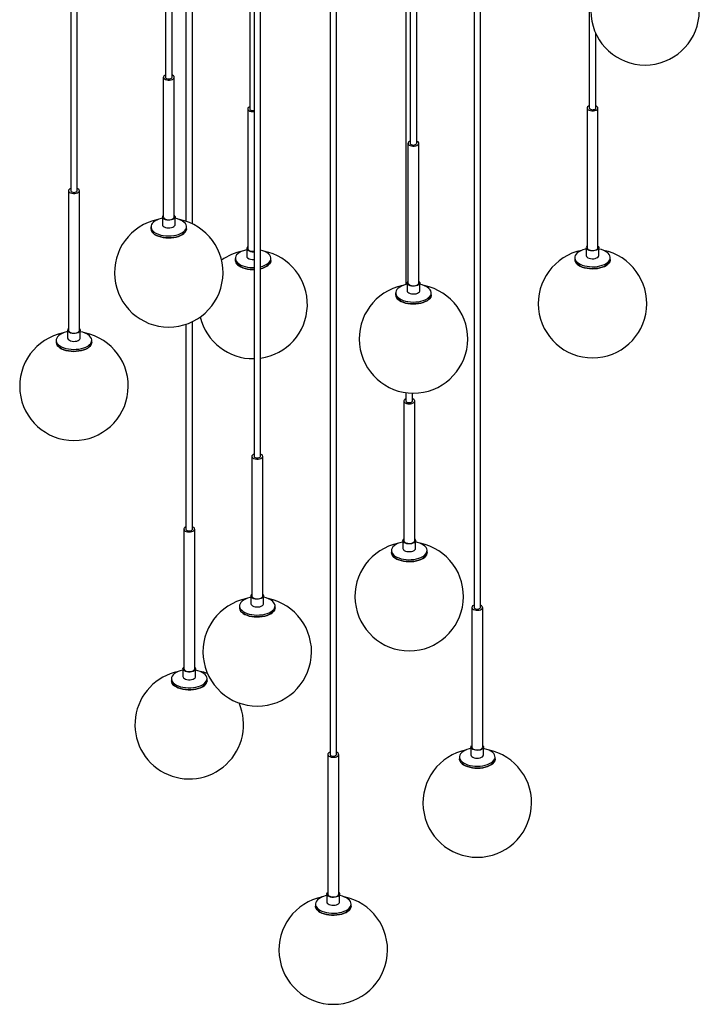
# Paper-space layout '_Trimétrica' of a CAD drawing. Header units: millimetres. Extents: x -350 to 350, y -1953 to 210.
# Tile 1 of 2: x -289 to 337, y -1953 to -1046. Entities that reach past the tile are written whole.
import ezdxf

# ---------------------------------------------------------------- set-up
doc = ezdxf.new("R2010")
doc.units = ezdxf.units.MM

psp = doc.layouts.new('_Trimétrica')

# ---------------------------------------------------------------- linework, layer by layer
at = {"color": 7, "linetype": 'Continuous', "lineweight": 25}
for p, q in [((-241.85, -129.83), (-241.85, -1203.78)), ((-235.85, -1203.78), (-235.85, -132.74)), ((235.85, -132.72), (235.85, -1127.72)), ((-154.54, -161.32), (-154.54, -1099.37)), ((-148.54, -1099.37), (-148.54, -162.82)), ((-135.66, -165.76), (-135.66, -1231.96)), ((-129.66, -1234.41), (-129.66, -167.04)), ((129.66, -167.03), (129.66, -1587.53)), ((135.66, -1587.53), (135.66, -165.77)), ((-76.84, -175.47), (-76.84, -1128.45)), ((-73, -175.9), (-73, -1448.37)), ((-67, -1448.37), (-67, -176.54)), ((-3, -179.87), (-3, -1722.91)), ((3, -1722.91), (3, -179.88)), ((67, -176.55), (67, -1290.23)), ((70.84, -176.13), (70.84, -1160.19)), ((76.84, -1160.19), (76.84, -175.49)), ((241.85, -1127.72), (241.85, -1059.15)), ((-156.54, -1099.37), (-156.54, -1227.94)), ((-146.54, -1227.94), (-146.54, -1099.37)), ((-78.84, -1128.45), (-78.84, -1257.02)), ((233.85, -1127.72), (233.85, -1256.29)), ((243.85, -1256.29), (243.85, -1127.72)), ((68.84, -1160.19), (68.84, -1288.76)), ((78.84, -1288.76), (78.84, -1160.19)), ((-243.85, -1203.78), (-243.85, -1332.35)), ((-233.85, -1332.35), (-233.85, -1203.78)), ((-157.39, -1227.94), (-157.39, -1235.08)), ((-145.69, -1235.08), (-145.69, -1227.94)), ((-167.91, -1237.07), (-167.91, -1238.88)), ((-135.18, -1238.88), (-135.18, -1237.07)), ((-79.69, -1257.02), (-79.69, -1264.17)), ((233, -1256.29), (233, -1263.43)), ((244.7, -1263.43), (244.7, -1256.29)), ((-90.21, -1266.15), (-90.21, -1267.96)), ((-57.48, -1267.96), (-57.48, -1266.15)), ((222.48, -1265.41), (222.48, -1267.22)), ((255.21, -1267.22), (255.21, -1265.41)), ((67.99, -1288.76), (67.99, -1295.9)), ((79.69, -1295.9), (79.69, -1288.76)), ((57.48, -1297.88), (57.48, -1299.7)), ((90.21, -1299.7), (90.21, -1297.88)), ((-244.7, -1332.35), (-244.7, -1339.5)), ((-233, -1339.5), (-233, -1332.35)), ((-135.66, -1326.78), (-135.66, -1515.42)), ((-129.66, -1515.42), (-129.66, -1324.33)), ((-255.21, -1341.48), (-255.21, -1343.29)), ((-222.48, -1343.29), (-222.48, -1341.48)), ((67, -1389.72), (67, -1397.43)), ((73, -1397.43), (73, -1390.18)), ((65, -1397.43), (65, -1526)), ((75, -1526), (75, -1397.43)), ((-75, -1448.37), (-75, -1576.94)), ((-65, -1576.94), (-65, -1448.37)), ((-137.66, -1515.42), (-137.66, -1643.99)), ((-127.66, -1643.99), (-127.66, -1515.42)), ((64.15, -1526), (64.15, -1533.15)), ((75.85, -1533.15), (75.85, -1526)), ((53.64, -1535.13), (53.64, -1536.94)), ((86.37, -1536.94), (86.37, -1535.13)), ((-75.85, -1576.94), (-75.85, -1584.08)), ((-64.15, -1584.08), (-64.15, -1576.94)), ((-86.37, -1586.06), (-86.37, -1587.87)), ((-53.64, -1587.87), (-53.64, -1586.06)), ((127.66, -1587.53), (127.66, -1716.1)), ((137.66, -1716.1), (137.66, -1587.53)), ((-138.51, -1643.99), (-138.51, -1651.13)), ((-126.81, -1651.13), (-126.81, -1643.99)), ((-149.03, -1653.12), (-149.03, -1654.93)), ((-116.3, -1654.93), (-116.3, -1653.12)), ((126.81, -1716.1), (126.81, -1723.24)), ((138.51, -1723.24), (138.51, -1716.1)), ((-5, -1722.91), (-5, -1851.48)), ((5, -1851.48), (5, -1722.91)), ((116.3, -1725.23), (116.3, -1727.04)), ((149.03, -1727.04), (149.03, -1725.23)), ((-5.85, -1851.48), (-5.85, -1858.62)), ((5.85, -1858.62), (5.85, -1851.48)), ((-16.37, -1860.6), (-16.37, -1862.41)), ((16.37, -1862.41), (16.37, -1860.6))]:
    psp.add_line(p, q, dxfattribs=at)
at = {"color": 7, "linetype": 'Continuous', "lineweight": 25, "flags": 128}
for points in [[(-154.54, -1097.31), (-155.29, -1097.66), (-156.05, -1098.25), (-156.47, -1098.92), (-156.52, -1099.62), (-156.21, -1100.3), (-155.55, -1100.91), (-154.59, -1101.41), (-153.4, -1101.76), (-152.08, -1101.93), (-150.72, -1101.91), (-149.42, -1101.7), (-148.28, -1101.32), (-147.38, -1100.79), (-146.79, -1100.16), (-146.55, -1099.47), (-146.68, -1098.77), (-147.17, -1098.12), (-147.17, -1098.12)], [(-154.54, -1099.37), (-154.51, -1099.61), (-154.17, -1100.12), (-153.51, -1100.53), (-152.62, -1100.81), (-151.6, -1100.91), (-150.57, -1100.83), (-149.66, -1100.57), (-148.97, -1100.16), (-148.6, -1099.66), (-148.54, -1099.37)], [(-147.17, -1098.12), (-147.99, -1097.56), (-148.54, -1097.31)], [(-76.84, -1126.39), (-77.59, -1126.75), (-78.35, -1127.33), (-78.77, -1128), (-78.82, -1128.7), (-78.51, -1129.38), (-77.84, -1129.99), (-76.89, -1130.49), (-75.7, -1130.84), (-74.38, -1131.01), (-73.02, -1130.99), (-73, -1130.99)], [(-76.84, -1128.45), (-76.81, -1128.69), (-76.47, -1129.2), (-75.81, -1129.62), (-74.92, -1129.89), (-73.89, -1129.99), (-73, -1129.93)], [(235.85, -1125.66), (235.1, -1126.01), (234.34, -1126.6), (233.92, -1127.26), (233.87, -1127.96), (234.18, -1128.65), (234.84, -1129.26), (235.8, -1129.76), (236.98, -1130.11), (238.31, -1130.28), (239.67, -1130.26), (240.97, -1130.05), (242.11, -1129.67), (243.01, -1129.14), (243.6, -1128.51), (243.84, -1127.82), (243.71, -1127.12), (243.22, -1126.47), (243.22, -1126.47)], [(235.85, -1127.72), (235.88, -1127.96), (236.22, -1128.46), (236.88, -1128.88), (237.77, -1129.16), (238.79, -1129.26), (239.82, -1129.18), (240.73, -1128.92), (241.42, -1128.51), (241.79, -1128.01), (241.85, -1127.72)], [(243.22, -1126.47), (242.4, -1125.9), (241.85, -1125.66)], [(70.84, -1158.13), (70.09, -1158.48), (69.34, -1159.07), (68.92, -1159.73), (68.87, -1160.44), (69.18, -1161.12), (69.84, -1161.73), (70.8, -1162.23), (71.98, -1162.58), (73.3, -1162.75), (74.67, -1162.73), (75.97, -1162.52), (77.11, -1162.14), (78.01, -1161.61), (78.6, -1160.98), (78.84, -1160.29), (78.71, -1159.59), (78.22, -1158.94), (78.22, -1158.94)], [(70.84, -1160.19), (70.88, -1160.43), (71.22, -1160.94), (71.88, -1161.35), (72.77, -1161.63), (73.79, -1161.73), (74.82, -1161.65), (75.73, -1161.39), (76.42, -1160.98), (76.79, -1160.48), (76.84, -1160.19)], [(78.22, -1158.94), (77.4, -1158.38), (76.84, -1158.13)], [(-241.85, -1201.72), (-242.6, -1202.08), (-243.35, -1202.66), (-243.77, -1203.33), (-243.82, -1204.03), (-243.51, -1204.71), (-242.85, -1205.32), (-241.89, -1205.82), (-240.71, -1206.17), (-239.38, -1206.34), (-238.02, -1206.32), (-236.72, -1206.11), (-235.58, -1205.73), (-234.68, -1205.2), (-234.09, -1204.57), (-233.85, -1203.88), (-233.98, -1203.18), (-234.47, -1202.53), (-234.47, -1202.53)], [(-241.85, -1203.78), (-241.81, -1204.02), (-241.47, -1204.53), (-240.81, -1204.95), (-239.92, -1205.22), (-238.9, -1205.32), (-237.87, -1205.24), (-236.96, -1204.98), (-236.27, -1204.58), (-235.9, -1204.07), (-235.85, -1203.78)], [(-234.47, -1202.53), (-235.29, -1201.97), (-235.85, -1201.72)], [(-157.39, -1229.19), (-158.39, -1229.41), (-160.53, -1230.02), (-162.47, -1230.79), (-164.16, -1231.7), (-165.58, -1232.73), (-166.68, -1233.85), (-167.44, -1235.05), (-167.84, -1236.29), (-167.88, -1237.55), (-167.56, -1238.8), (-166.88, -1240.01), (-165.86, -1241.16), (-164.51, -1242.21), (-162.88, -1243.15), (-160.99, -1243.95), (-158.9, -1244.6), (-156.63, -1245.08), (-154.26, -1245.38), (-151.82, -1245.49), (-149.38, -1245.42), (-146.99, -1245.16), (-144.7, -1244.72), (-142.56, -1244.11), (-140.62, -1243.34), (-138.92, -1242.43), (-137.51, -1241.4), (-136.41, -1240.28), (-135.65, -1239.08), (-135.25, -1237.84), (-135.2, -1236.58), (-135.53, -1235.33), (-136.21, -1234.12), (-137.23, -1232.98), (-137.23, -1232.98)], [(-146.54, -1226.38), (-146.11, -1226.82), (-145.74, -1227.55), (-145.74, -1228.31), (-146.1, -1229.04), (-146.8, -1229.7), (-147.8, -1230.26), (-149.03, -1230.66), (-150.43, -1230.9), (-151.89, -1230.95), (-153.33, -1230.81), (-154.66, -1230.49), (-155.79, -1230.01), (-156.66, -1229.4), (-156.66, -1229.4)], [(-156.54, -1227.94), (-156.52, -1228.19), (-156.21, -1228.87), (-155.55, -1229.49), (-154.59, -1229.99), (-153.4, -1230.33), (-152.08, -1230.5), (-150.72, -1230.48), (-149.42, -1230.27), (-148.28, -1229.89), (-147.38, -1229.37), (-146.79, -1228.74), (-146.55, -1228.05), (-146.54, -1227.94)], [(-167.91, -1238.88), (-167.88, -1239.36), (-167.56, -1240.61), (-166.88, -1241.82), (-165.86, -1242.97), (-164.51, -1244.02), (-162.88, -1244.96), (-160.99, -1245.76), (-158.9, -1246.41), (-156.63, -1246.89), (-154.26, -1247.19), (-151.82, -1247.3), (-149.38, -1247.23), (-146.99, -1246.97), (-144.7, -1246.53), (-142.56, -1245.92), (-140.62, -1245.15), (-138.92, -1244.24), (-137.51, -1243.21), (-136.41, -1242.09), (-135.65, -1240.89), (-135.25, -1239.65), (-135.18, -1238.88)], [(-135.18, -1238.88), (-135.25, -1239.65), (-135.65, -1240.89), (-136.41, -1242.09), (-137.51, -1243.21), (-138.92, -1244.24), (-140.62, -1245.15), (-142.56, -1245.92), (-144.7, -1246.53), (-146.99, -1246.97), (-149.38, -1247.23), (-151.82, -1247.3), (-154.26, -1247.19), (-156.63, -1246.89), (-158.9, -1246.41), (-160.99, -1245.76), (-162.88, -1244.96), (-164.51, -1244.02), (-165.86, -1242.97)], [(-156.66, -1236.54), (-155.79, -1237.15), (-154.66, -1237.63), (-153.33, -1237.95), (-151.89, -1238.09), (-150.43, -1238.04), (-149.03, -1237.8), (-147.8, -1237.4), (-146.8, -1236.84), (-146.1, -1236.18), (-145.74, -1235.45), (-145.69, -1235.08)], [(-79.69, -1258.27), (-80.69, -1258.49), (-82.83, -1259.1), (-84.77, -1259.87), (-86.46, -1260.78), (-87.88, -1261.81), (-88.98, -1262.93), (-89.74, -1264.13), (-90.14, -1265.37), (-90.18, -1266.63), (-89.86, -1267.88), (-89.18, -1269.09), (-88.16, -1270.24), (-86.81, -1271.29), (-85.18, -1272.23), (-83.29, -1273.03), (-81.2, -1273.68), (-78.93, -1274.16), (-76.56, -1274.46), (-74.12, -1274.58), (-73, -1274.57)], [(-78.84, -1257.02), (-78.82, -1257.27), (-78.51, -1257.96), (-77.84, -1258.57), (-76.89, -1259.07), (-75.7, -1259.42), (-74.38, -1259.59), (-73.02, -1259.57), (-73, -1259.56)], [(233, -1257.54), (232, -1257.76), (229.86, -1258.37), (227.92, -1259.14), (226.22, -1260.05), (224.81, -1261.07), (223.71, -1262.2), (222.95, -1263.4), (222.55, -1264.64), (222.51, -1265.9), (222.83, -1267.15), (223.51, -1268.36), (224.53, -1269.5), (225.88, -1270.56), (227.51, -1271.49), (229.4, -1272.3), (231.49, -1272.94), (233.75, -1273.43), (236.13, -1273.73), (238.57, -1273.84), (241.01, -1273.77), (243.4, -1273.51), (245.69, -1273.07), (247.83, -1272.46), (249.77, -1271.69), (251.47, -1270.78), (252.88, -1269.75), (253.98, -1268.63), (254.74, -1267.43), (255.14, -1266.19), (255.19, -1264.93), (254.86, -1263.68), (254.18, -1262.47), (253.16, -1261.32), (253.16, -1261.32)], [(243.85, -1254.73), (244.28, -1255.17), (244.65, -1255.9), (244.65, -1256.66), (244.29, -1257.39), (243.59, -1258.05), (242.59, -1258.6), (241.36, -1259.01), (239.96, -1259.25), (238.5, -1259.3), (237.06, -1259.16), (235.73, -1258.84), (234.6, -1258.36), (233.73, -1257.75), (233.73, -1257.75)], [(233.85, -1256.29), (233.87, -1256.54), (234.18, -1257.22), (234.84, -1257.83), (235.8, -1258.33), (236.98, -1258.68), (238.31, -1258.85), (239.67, -1258.83), (240.97, -1258.62), (242.11, -1258.24), (243.01, -1257.71), (243.6, -1257.08), (243.84, -1256.39), (243.85, -1256.29)], [(-90.21, -1267.96), (-90.18, -1268.44), (-89.86, -1269.69), (-89.18, -1270.9), (-88.16, -1272.05), (-86.81, -1273.1), (-85.18, -1274.04), (-83.29, -1274.84), (-81.2, -1275.49), (-78.93, -1275.97), (-76.56, -1276.27), (-74.12, -1276.39), (-73, -1276.38)], [(-67, -1273.81), (-66.99, -1273.8), (-64.86, -1273.19), (-62.92, -1272.42), (-61.22, -1271.52), (-59.81, -1270.49), (-58.71, -1269.36), (-57.95, -1268.16), (-57.55, -1266.92), (-57.5, -1265.66), (-57.83, -1264.41), (-58.51, -1263.2), (-59.53, -1262.06)], [(-67, -1275.62), (-66.99, -1275.61), (-64.86, -1275), (-62.92, -1274.23), (-61.22, -1273.33), (-59.81, -1272.3), (-58.71, -1271.17), (-57.95, -1269.97), (-57.55, -1268.73), (-57.48, -1267.96)], [(-57.48, -1267.96), (-57.55, -1268.73), (-57.95, -1269.97), (-58.71, -1271.17), (-59.81, -1272.3), (-61.22, -1273.33), (-62.92, -1274.23), (-64.86, -1275), (-66.99, -1275.61), (-67, -1275.62)], [(222.48, -1267.22), (222.51, -1267.71), (222.83, -1268.96), (223.51, -1270.17), (224.53, -1271.31), (225.88, -1272.37), (227.51, -1273.3), (229.4, -1274.11), (231.49, -1274.75), (233.75, -1275.24), (236.13, -1275.54), (238.57, -1275.65), (241.01, -1275.58), (243.4, -1275.32), (245.69, -1274.88), (247.83, -1274.27), (249.77, -1273.5), (251.47, -1272.59), (252.88, -1271.56), (253.98, -1270.44), (254.74, -1269.24), (255.14, -1268), (255.21, -1267.22)], [(255.21, -1267.22), (255.14, -1268), (254.74, -1269.24), (253.98, -1270.44), (252.88, -1271.56), (251.47, -1272.59), (249.77, -1273.5), (247.83, -1274.27), (245.69, -1274.88), (243.4, -1275.32), (241.01, -1275.58), (238.57, -1275.65), (236.13, -1275.54), (233.75, -1275.24), (231.49, -1274.75), (229.4, -1274.11), (227.51, -1273.3), (225.88, -1272.37), (224.53, -1271.31)], [(233.73, -1264.89), (234.6, -1265.5), (235.73, -1265.98), (237.06, -1266.3), (238.5, -1266.44), (239.96, -1266.39), (241.36, -1266.15), (242.59, -1265.74), (243.59, -1265.19), (244.29, -1264.53), (244.65, -1263.8), (244.7, -1263.43)], [(-73, -1276.38), (-74.12, -1276.39), (-76.56, -1276.27), (-78.93, -1275.97), (-81.2, -1275.49), (-83.29, -1274.84), (-85.18, -1274.04), (-86.81, -1273.1), (-88.16, -1272.05)], [(78.84, -1287.2), (79.27, -1287.64), (79.64, -1288.37), (79.65, -1289.13), (79.29, -1289.86), (78.59, -1290.52), (77.59, -1291.08), (76.35, -1291.48), (74.96, -1291.72), (73.5, -1291.77), (72.06, -1291.63), (70.73, -1291.31), (69.59, -1290.83), (68.73, -1290.22), (68.73, -1290.22)], [(67.99, -1290.01), (66.99, -1290.23), (64.86, -1290.84), (62.92, -1291.61), (61.22, -1292.52), (59.81, -1293.55), (58.71, -1294.67), (57.95, -1295.87), (57.55, -1297.11), (57.5, -1298.37), (57.83, -1299.62), (58.51, -1300.83), (59.53, -1301.97), (60.87, -1303.03), (62.51, -1303.97), (64.39, -1304.77), (66.49, -1305.42), (68.75, -1305.9), (71.13, -1306.2), (73.56, -1306.31), (76.01, -1306.24), (78.4, -1305.98), (80.69, -1305.54), (82.83, -1304.93), (84.77, -1304.16), (86.46, -1303.25), (87.88, -1302.22), (88.98, -1301.1), (89.74, -1299.9), (90.14, -1298.66), (90.18, -1297.4), (89.86, -1296.15), (89.18, -1294.94), (88.16, -1293.8), (88.16, -1293.8)], [(68.73, -1297.36), (69.59, -1297.97), (70.73, -1298.45), (72.06, -1298.77), (73.5, -1298.91), (74.96, -1298.86), (76.35, -1298.62), (77.59, -1298.22), (78.59, -1297.66), (79.29, -1297), (79.65, -1296.27), (79.69, -1295.9)], [(68.84, -1288.76), (68.87, -1289.01), (69.18, -1289.69), (69.84, -1290.31), (70.8, -1290.81), (71.98, -1291.15), (73.3, -1291.32), (74.67, -1291.3), (75.97, -1291.09), (77.11, -1290.71), (78.01, -1290.19), (78.6, -1289.55), (78.84, -1288.86), (78.84, -1288.76)], [(57.48, -1299.7), (57.5, -1300.18), (57.83, -1301.43), (58.51, -1302.64), (59.53, -1303.78), (60.87, -1304.84), (62.51, -1305.78), (64.39, -1306.58), (66.49, -1307.23), (68.75, -1307.71), (71.13, -1308.01), (73.56, -1308.12), (76.01, -1308.05), (78.4, -1307.79), (80.69, -1307.35), (82.83, -1306.74), (84.77, -1305.97), (86.46, -1305.06), (87.88, -1304.03), (88.98, -1302.91), (89.74, -1301.71), (90.14, -1300.47), (90.21, -1299.7)], [(90.21, -1299.7), (90.14, -1300.47), (89.74, -1301.71), (88.98, -1302.91), (87.88, -1304.03), (86.46, -1305.06), (84.77, -1305.97), (82.83, -1306.74), (80.69, -1307.35), (78.4, -1307.79), (76.01, -1308.05), (73.56, -1308.12), (71.13, -1308.01), (68.75, -1307.71), (66.49, -1307.23), (64.39, -1306.58), (62.51, -1305.78), (60.87, -1304.84), (59.53, -1303.78)], [(-233.85, -1330.79), (-233.41, -1331.23), (-233.04, -1331.97), (-233.04, -1332.72), (-233.4, -1333.45), (-234.1, -1334.12), (-235.1, -1334.67), (-236.33, -1335.08), (-237.73, -1335.31), (-239.19, -1335.36), (-240.63, -1335.22), (-241.96, -1334.91), (-243.09, -1334.43), (-243.96, -1333.82), (-243.96, -1333.82)], [(-243.85, -1332.35), (-243.82, -1332.6), (-243.51, -1333.29), (-242.85, -1333.9), (-241.89, -1334.4), (-240.71, -1334.75), (-239.38, -1334.92), (-238.02, -1334.9), (-236.72, -1334.69), (-235.58, -1334.31), (-234.68, -1333.78), (-234.09, -1333.15), (-233.85, -1332.46), (-233.85, -1332.35)], [(-244.7, -1333.6), (-245.69, -1333.82), (-247.83, -1334.43), (-249.77, -1335.2), (-251.47, -1336.11), (-252.88, -1337.14), (-253.98, -1338.26), (-254.74, -1339.46), (-255.14, -1340.7), (-255.19, -1341.96), (-254.86, -1343.21), (-254.18, -1344.42), (-253.16, -1345.57), (-251.81, -1346.62), (-250.18, -1347.56), (-248.29, -1348.36), (-246.2, -1349.01), (-243.94, -1349.49), (-241.56, -1349.79), (-239.12, -1349.91), (-236.68, -1349.83), (-234.29, -1349.57), (-232, -1349.13), (-229.86, -1348.52), (-227.92, -1347.75), (-226.22, -1346.85), (-224.81, -1345.82), (-223.71, -1344.69), (-222.95, -1343.49), (-222.55, -1342.25), (-222.51, -1340.99), (-222.83, -1339.74), (-223.51, -1338.53), (-224.53, -1337.39), (-224.53, -1337.39)], [(-243.96, -1340.96), (-243.09, -1341.57), (-241.96, -1342.05), (-240.63, -1342.36), (-239.19, -1342.5), (-237.73, -1342.45), (-236.33, -1342.22), (-235.1, -1341.81), (-234.1, -1341.26), (-233.4, -1340.59), (-233.04, -1339.86), (-233, -1339.5)], [(-255.21, -1343.29), (-255.19, -1343.77), (-254.86, -1345.02), (-254.18, -1346.23), (-253.16, -1347.38), (-251.81, -1348.43), (-250.18, -1349.37), (-248.29, -1350.17), (-246.2, -1350.82), (-243.94, -1351.3), (-241.56, -1351.6), (-239.12, -1351.72), (-236.68, -1351.64), (-234.29, -1351.38), (-232, -1350.94), (-229.86, -1350.33), (-227.92, -1349.56), (-226.22, -1348.66), (-224.81, -1347.63), (-223.71, -1346.5), (-222.95, -1345.3), (-222.55, -1344.06), (-222.48, -1343.29)], [(-222.48, -1343.29), (-222.55, -1344.06), (-222.95, -1345.3), (-223.71, -1346.5), (-224.81, -1347.63), (-226.22, -1348.66), (-227.92, -1349.56), (-229.86, -1350.33), (-232, -1350.94), (-234.29, -1351.38), (-236.68, -1351.64), (-239.12, -1351.72), (-241.56, -1351.6), (-243.94, -1351.3), (-246.2, -1350.82), (-248.29, -1350.17), (-250.18, -1349.37), (-251.81, -1348.43), (-253.16, -1347.38)], [(67, -1395.37), (66.93, -1395.4), (65.98, -1395.9), (65.33, -1396.52), (65.02, -1397.2), (65.09, -1397.9), (65.52, -1398.57), (66.28, -1399.15), (67.32, -1399.6), (68.56, -1399.89), (69.9, -1400), (71.25, -1399.92), (72.51, -1399.66), (73.59, -1399.23), (74.4, -1398.66), (74.88, -1398.01), (75, -1397.31), (74.75, -1396.62), (74.15, -1395.99), (73.24, -1395.47), (73, -1395.37)], [(67, -1397.43), (67.13, -1397.87), (67.6, -1398.35), (68.35, -1398.72), (69.31, -1398.93), (70.35, -1398.96), (71.35, -1398.81), (72.19, -1398.49), (72.76, -1398.04), (73, -1397.52), (73, -1397.43)], [(-73, -1446.31), (-73.75, -1446.66), (-74.51, -1447.25), (-74.93, -1447.91), (-74.98, -1448.61), (-74.67, -1449.3), (-74.01, -1449.91), (-73.05, -1450.41), (-71.86, -1450.76), (-70.54, -1450.93), (-69.18, -1450.91), (-67.88, -1450.7), (-66.74, -1450.32), (-65.84, -1449.79), (-65.25, -1449.16), (-65.01, -1448.47), (-65.14, -1447.77), (-65.63, -1447.12), (-65.63, -1447.12)], [(-73, -1448.37), (-72.97, -1448.61), (-72.63, -1449.12), (-71.97, -1449.53), (-71.08, -1449.81), (-70.06, -1449.91), (-69.03, -1449.83), (-68.12, -1449.57), (-67.43, -1449.16), (-67.06, -1448.66), (-67, -1448.37)], [(-65.63, -1447.12), (-66.45, -1446.56), (-67, -1446.31)], [(-135.66, -1513.36), (-135.72, -1513.38), (-136.67, -1513.88), (-137.33, -1514.5), (-137.64, -1515.18), (-137.58, -1515.88), (-137.16, -1516.55), (-136.4, -1517.13), (-135.37, -1517.58), (-134.13, -1517.88), (-132.79, -1517.99), (-131.43, -1517.91), (-130.17, -1517.65), (-129.09, -1517.22), (-128.28, -1516.66), (-127.79, -1516), (-127.67, -1515.31), (-127.91, -1514.62), (-128.51, -1513.99), (-129.41, -1513.46), (-129.66, -1513.36)], [(-135.66, -1515.42), (-135.6, -1515.74), (-135.21, -1516.24), (-134.51, -1516.64), (-133.59, -1516.89), (-132.56, -1516.96), (-131.54, -1516.85), (-130.65, -1516.57), (-130.01, -1516.14), (-129.69, -1515.63), (-129.66, -1515.42)], [(64.15, -1527.25), (63.4, -1527.41), (61.24, -1528.01), (59.28, -1528.76), (57.56, -1529.65), (56.11, -1530.67), (54.98, -1531.79), (54.18, -1532.98), (53.73, -1534.22), (53.65, -1535.47), (53.93, -1536.73), (54.58, -1537.94), (55.56, -1539.09), (56.87, -1540.16), (58.47, -1541.11), (60.33, -1541.93), (62.41, -1542.6), (64.66, -1543.09), (67.02, -1543.42), (69.45, -1543.55), (71.9, -1543.5), (74.3, -1543.26), (76.61, -1542.84), (78.76, -1542.25), (80.73, -1541.5), (82.45, -1540.6), (83.9, -1539.59), (85.03, -1538.47), (85.83, -1537.28), (86.28, -1536.04), (86.36, -1534.78), (86.07, -1533.53), (85.43, -1532.31), (84.45, -1531.16), (83.14, -1530.1), (81.53, -1529.14), (79.67, -1528.33), (77.6, -1527.66), (75.85, -1527.25)], [(70.68, -1529), (69.21, -1528.99), (67.8, -1528.8), (66.52, -1528.43), (65.46, -1527.9), (64.69, -1527.26), (64.25, -1526.54), (64.17, -1525.79), (64.46, -1525.05), (65, -1524.44)], [(65, -1526), (65.09, -1526.48), (65.52, -1527.14), (66.28, -1527.72), (67.32, -1528.18), (68.56, -1528.47), (69.9, -1528.58), (71.25, -1528.5), (72.51, -1528.23), (73.59, -1527.8), (74.4, -1527.24), (74.88, -1526.58), (75, -1526)], [(75, -1524.44), (75.59, -1525.1), (75.85, -1525.84), (75.74, -1526.6), (75.27, -1527.31), (74.48, -1527.95), (73.4, -1528.46), (72.1, -1528.82), (70.68, -1529)], [(53.64, -1536.94), (53.65, -1537.28), (53.93, -1538.54), (54.58, -1539.75), (55.56, -1540.9), (56.87, -1541.97), (58.47, -1542.92), (60.33, -1543.74), (62.41, -1544.41), (64.66, -1544.91), (67.02, -1545.23), (69.45, -1545.36), (71.9, -1545.31), (74.3, -1545.07), (76.61, -1544.65), (78.76, -1544.06), (80.73, -1543.31), (82.45, -1542.41), (83.9, -1541.4), (85.03, -1540.28), (85.83, -1539.09), (86.28, -1537.85), (86.37, -1536.94)], [(71.9, -1545.31), (69.45, -1545.36), (67.02, -1545.23), (64.66, -1544.91), (62.41, -1544.41), (60.33, -1543.74), (58.47, -1542.92), (56.87, -1541.97), (55.56, -1540.9), (54.58, -1539.75), (53.93, -1538.54), (53.65, -1537.28), (53.64, -1536.94)], [(64.15, -1533.15), (64.25, -1533.68), (64.69, -1534.4), (65.46, -1535.04), (66.52, -1535.57), (67.8, -1535.94), (69.21, -1536.13), (70.68, -1536.14)], [(70.68, -1536.14), (72.1, -1535.96), (73.4, -1535.6), (74.48, -1535.09), (75.27, -1534.45), (75.74, -1533.74), (75.85, -1533.15)], [(86.37, -1536.94), (86.28, -1537.85), (85.83, -1539.09), (85.03, -1540.28), (83.9, -1541.4), (82.45, -1542.41), (80.73, -1543.31), (78.76, -1544.06), (76.61, -1544.65), (74.3, -1545.07), (71.9, -1545.31)], [(-65, -1575.38), (-64.57, -1575.82), (-64.2, -1576.55), (-64.2, -1577.31), (-64.56, -1578.04), (-65.26, -1578.7), (-66.26, -1579.25), (-67.49, -1579.66), (-68.89, -1579.9), (-70.35, -1579.95), (-71.79, -1579.81), (-73.12, -1579.49), (-74.25, -1579.01), (-75.12, -1578.4), (-75.12, -1578.4)], [(-75, -1576.94), (-74.98, -1577.19), (-74.67, -1577.87), (-74.01, -1578.49), (-73.05, -1578.98), (-71.86, -1579.33), (-70.54, -1579.5), (-69.18, -1579.48), (-67.88, -1579.27), (-66.74, -1578.89), (-65.84, -1578.37), (-65.25, -1577.73), (-65.01, -1577.04), (-65, -1576.94)], [(-75.85, -1578.19), (-76.85, -1578.41), (-78.99, -1579.02), (-80.93, -1579.79), (-82.62, -1580.7), (-84.04, -1581.72), (-85.14, -1582.85), (-85.9, -1584.05), (-86.3, -1585.29), (-86.34, -1586.55), (-86.02, -1587.8), (-85.34, -1589.01), (-84.32, -1590.15), (-82.97, -1591.21), (-81.34, -1592.14), (-79.45, -1592.95), (-77.36, -1593.6), (-75.09, -1594.08), (-72.72, -1594.38), (-70.28, -1594.49), (-67.84, -1594.42), (-65.45, -1594.16), (-63.16, -1593.72), (-61.02, -1593.11), (-59.08, -1592.34), (-57.38, -1591.43), (-55.97, -1590.4), (-54.87, -1589.28), (-54.11, -1588.08), (-53.71, -1586.84), (-53.66, -1585.58), (-53.99, -1584.33), (-54.67, -1583.12), (-55.69, -1581.97), (-55.69, -1581.97)], [(-75.12, -1585.54), (-74.25, -1586.15), (-73.12, -1586.63), (-71.79, -1586.95), (-70.35, -1587.09), (-68.89, -1587.04), (-67.49, -1586.8), (-66.26, -1586.4), (-65.26, -1585.84), (-64.56, -1585.18), (-64.2, -1584.45), (-64.15, -1584.08)], [(129.66, -1585.47), (129.28, -1585.63), (128.41, -1586.17), (127.86, -1586.81), (127.66, -1587.5), (127.84, -1588.2), (128.37, -1588.85), (129.22, -1589.39), (130.32, -1589.8), (131.6, -1590.04), (132.96, -1590.1), (134.29, -1589.96), (135.51, -1589.64), (136.51, -1589.17), (137.23, -1588.58), (137.61, -1587.9), (137.62, -1587.2), (137.27, -1586.52), (136.57, -1585.92), (135.66, -1585.47)], [(-86.37, -1587.87), (-86.34, -1588.36), (-86.02, -1589.61), (-85.34, -1590.82), (-84.32, -1591.96), (-82.97, -1593.02), (-81.34, -1593.95), (-79.45, -1594.76), (-77.36, -1595.41), (-75.09, -1595.89), (-72.72, -1596.19), (-70.28, -1596.3), (-67.84, -1596.23), (-65.45, -1595.97), (-63.16, -1595.53), (-61.02, -1594.92), (-59.08, -1594.15), (-57.38, -1593.24), (-55.97, -1592.21), (-54.87, -1591.09), (-54.11, -1589.89), (-53.71, -1588.65), (-53.64, -1587.87)], [(-53.64, -1587.87), (-53.71, -1588.65), (-54.11, -1589.89), (-54.87, -1591.09), (-55.97, -1592.21), (-57.38, -1593.24), (-59.08, -1594.15), (-61.02, -1594.92), (-63.16, -1595.53), (-65.45, -1595.97), (-67.84, -1596.23), (-70.28, -1596.3), (-72.72, -1596.19), (-75.09, -1595.89), (-77.36, -1595.41), (-79.45, -1594.76), (-81.34, -1593.95), (-82.97, -1593.02), (-84.32, -1591.96)], [(129.66, -1587.53), (129.79, -1587.98), (130.26, -1588.45), (131.02, -1588.82), (131.98, -1589.03), (133.02, -1589.06), (134.02, -1588.91), (134.85, -1588.58), (135.42, -1588.13), (135.66, -1587.61), (135.66, -1587.53)], [(-138.51, -1645.24), (-138.81, -1645.3), (-141, -1645.86), (-143.01, -1646.58), (-144.78, -1647.45), (-146.29, -1648.44), (-147.49, -1649.54), (-148.35, -1650.72), (-148.87, -1651.95), (-149.03, -1653.21), (-148.82, -1654.46), (-148.25, -1655.69), (-147.33, -1656.86), (-146.09, -1657.94), (-144.54, -1658.92), (-142.73, -1659.76), (-140.69, -1660.46), (-138.48, -1661), (-136.13, -1661.35), (-133.71, -1661.53), (-131.26, -1661.51), (-128.85, -1661.31), (-126.52, -1660.93), (-124.33, -1660.37), (-122.32, -1659.65), (-120.54, -1658.78), (-119.04, -1657.79), (-117.84, -1656.69), (-116.97, -1655.51), (-116.45, -1654.28), (-116.3, -1653.02), (-116.51, -1651.77), (-117.08, -1650.54), (-117.99, -1649.38), (-119.24, -1648.29), (-120.79, -1647.32), (-122.6, -1646.47), (-124.63, -1645.77), (-126.81, -1645.24)], [(-130.47, -1646.79), (-131.88, -1646.98), (-133.35, -1646.99), (-134.77, -1646.8), (-136.06, -1646.44), (-137.14, -1645.93), (-137.94, -1645.3), (-138.4, -1644.58), (-138.5, -1643.83), (-138.24, -1643.08), (-137.66, -1642.43)], [(-137.66, -1643.99), (-137.58, -1644.45), (-137.16, -1645.12), (-136.4, -1645.7), (-135.37, -1646.16), (-134.13, -1646.45), (-132.79, -1646.57), (-131.43, -1646.49), (-130.17, -1646.23), (-129.09, -1645.8), (-128.28, -1645.23), (-127.79, -1644.58), (-127.66, -1643.99)], [(-127.66, -1642.43), (-127.11, -1643.04), (-126.83, -1643.78), (-126.91, -1644.53), (-127.35, -1645.25), (-128.13, -1645.9), (-129.19, -1646.42), (-130.47, -1646.79)], [(-149.03, -1654.93), (-149.03, -1655.02), (-148.82, -1656.27), (-148.25, -1657.5), (-147.33, -1658.67), (-146.09, -1659.75), (-144.54, -1660.73), (-142.73, -1661.57), (-140.69, -1662.27), (-138.48, -1662.81), (-136.13, -1663.16), (-133.71, -1663.34), (-131.26, -1663.33), (-128.85, -1663.12), (-126.52, -1662.74), (-124.33, -1662.18), (-122.32, -1661.46), (-120.54, -1660.59), (-119.04, -1659.6), (-117.84, -1658.5), (-116.97, -1657.32), (-116.45, -1656.09), (-116.3, -1654.93)], [(-126.52, -1662.74), (-128.85, -1663.12), (-131.26, -1663.33), (-133.71, -1663.34), (-136.13, -1663.16), (-138.48, -1662.81), (-140.69, -1662.27), (-142.73, -1661.57), (-144.54, -1660.73), (-146.09, -1659.75), (-147.33, -1658.67), (-148.25, -1657.5), (-148.82, -1656.27), (-149.03, -1655.02), (-149.03, -1654.93)], [(-138.51, -1651.13), (-138.4, -1651.72), (-137.94, -1652.44), (-137.14, -1653.07), (-136.06, -1653.58), (-134.77, -1653.94), (-133.35, -1654.13), (-131.88, -1654.12), (-130.47, -1653.93)], [(-130.47, -1653.93), (-129.19, -1653.56), (-128.13, -1653.04), (-127.35, -1652.39), (-126.91, -1651.67), (-126.81, -1651.13)], [(-116.3, -1654.93), (-116.45, -1656.09), (-116.97, -1657.32), (-117.84, -1658.5), (-119.04, -1659.6), (-120.54, -1660.59), (-122.32, -1661.46), (-124.33, -1662.18), (-126.52, -1662.74)], [(-3, -1720.85), (-3.6, -1721.12), (-4.4, -1721.68), (-4.88, -1722.34), (-4.99, -1723.04), (-4.74, -1723.73), (-4.13, -1724.36), (-3.22, -1724.88), (-2.07, -1725.25), (-0.77, -1725.45), (0.6, -1725.46), (1.91, -1725.29), (3.09, -1724.93), (4.03, -1724.43), (4.68, -1723.81), (4.98, -1723.13), (4.91, -1722.43), (4.48, -1721.76), (3.71, -1721.18), (3, -1720.85)], [(126.81, -1717.35), (125.26, -1717.71), (123.17, -1718.36), (121.29, -1719.16), (119.66, -1720.1), (118.33, -1721.16), (117.31, -1722.31), (116.64, -1723.52), (116.32, -1724.77), (116.37, -1726.03), (116.78, -1727.27), (117.55, -1728.46), (118.66, -1729.59), (120.07, -1730.61), (121.77, -1731.52), (123.72, -1732.29), (125.86, -1732.89), (128.16, -1733.33), (130.55, -1733.59), (132.99, -1733.65), (135.43, -1733.53), (137.8, -1733.23), (140.06, -1732.75), (142.15, -1732.09), (144.04, -1731.29), (145.66, -1730.35), (147, -1729.29), (148.02, -1728.15), (148.69, -1726.94), (149.01, -1725.69), (148.96, -1724.43), (148.54, -1723.18), (147.77, -1721.99), (146.67, -1720.86), (145.25, -1719.84), (143.55, -1718.93), (141.61, -1718.17), (139.46, -1717.56), (138.51, -1717.35)], [(135.31, -1718.79), (133.93, -1719.04), (132.47, -1719.11), (131.02, -1718.99), (129.67, -1718.69), (128.52, -1718.23), (127.62, -1717.63), (127.04, -1716.94), (126.82, -1716.19), (126.96, -1715.44), (127.46, -1714.73), (127.66, -1714.54)], [(127.66, -1716.1), (127.84, -1716.78), (128.37, -1717.42), (129.22, -1717.97), (130.32, -1718.38), (131.6, -1718.62), (132.96, -1718.67), (134.29, -1718.54), (135.51, -1718.22), (136.51, -1717.75), (137.23, -1717.15), (137.61, -1716.48), (137.66, -1716.1)], [(137.66, -1714.54), (138.04, -1714.91), (138.44, -1715.64), (138.49, -1716.39), (138.16, -1717.13), (137.49, -1717.8), (136.52, -1718.37), (135.31, -1718.79)], [(-3, -1722.91), (-2.88, -1723.33), (-2.43, -1723.81), (-1.68, -1724.19), (-0.73, -1724.41), (0.31, -1724.44), (1.31, -1724.3), (2.16, -1723.98), (2.74, -1723.54), (2.99, -1723.01), (3, -1722.91)], [(116.3, -1727.04), (116.37, -1727.84), (116.78, -1729.08), (117.55, -1730.27), (118.66, -1731.4), (120.07, -1732.42), (121.77, -1733.33), (123.72, -1734.1), (125.86, -1734.7), (128.16, -1735.14), (130.55, -1735.4), (132.99, -1735.46), (135.43, -1735.34), (137.8, -1735.04), (140.06, -1734.56), (142.15, -1733.9), (144.04, -1733.1), (145.66, -1732.16), (147, -1731.1), (148.02, -1729.96), (148.69, -1728.75), (149.01, -1727.5), (149.03, -1727.04)], [(140.06, -1734.56), (137.8, -1735.04), (135.43, -1735.34), (132.99, -1735.46), (130.55, -1735.4), (128.16, -1735.14), (125.86, -1734.7), (123.72, -1734.1), (121.77, -1733.33), (120.07, -1732.42), (118.66, -1731.4), (117.55, -1730.27), (116.78, -1729.08), (116.37, -1727.84), (116.3, -1727.04)], [(126.81, -1723.24), (126.82, -1723.33), (127.04, -1724.08), (127.62, -1724.77), (128.52, -1725.37), (129.67, -1725.83), (131.02, -1726.13), (132.47, -1726.25), (133.93, -1726.18), (135.31, -1725.93)], [(135.31, -1725.93), (136.52, -1725.51), (137.49, -1724.94), (138.16, -1724.27), (138.49, -1723.53), (138.51, -1723.24)], [(149.03, -1727.04), (149.01, -1727.5), (148.69, -1728.75), (148.02, -1729.96), (147, -1731.1), (145.66, -1732.16), (144.04, -1733.1), (142.15, -1733.9), (140.06, -1734.56)], [(-11.77, -1854.75), (-13.33, -1855.71), (-14.6, -1856.79), (-15.54, -1857.96), (-16.13, -1859.18), (-16.36, -1860.43), (-16.23, -1861.69), (-15.74, -1862.92), (-14.89, -1864.11), (-13.71, -1865.21), (-12.22, -1866.21), (-10.46, -1867.09), (-8.47, -1867.82), (-6.29, -1868.39), (-3.97, -1868.78), (-1.56, -1869), (0.89, -1869.02), (3.32, -1868.86), (5.67, -1868.51), (7.89, -1867.99), (9.94, -1867.3), (11.77, -1866.46), (13.33, -1865.49), (14.6, -1864.42), (15.54, -1863.25), (16.13, -1862.03), (16.36, -1860.78), (16.23, -1859.52), (15.74, -1858.28), (14.89, -1857.1), (13.71, -1856), (12.22, -1855), (10.46, -1854.12), (8.47, -1853.39), (6.29, -1852.82), (5.85, -1852.73)], [(4.21, -1853.58), (3.06, -1854.05), (1.73, -1854.36), (0.28, -1854.49), (-1.18, -1854.43), (-2.57, -1854.19), (-3.79, -1853.78), (-4.78, -1853.22), (-5.47, -1852.55), (-5.81, -1851.82), (-5.79, -1851.06), (-5.41, -1850.33), (-5, -1849.92)], [(-5, -1851.48), (-4.99, -1851.61), (-4.74, -1852.3), (-4.13, -1852.93), (-3.22, -1853.45), (-2.07, -1853.83), (-0.77, -1854.03), (0.6, -1854.04), (1.91, -1853.86), (3.09, -1853.51), (4.03, -1853), (4.68, -1852.39), (4.98, -1851.7), (5, -1851.48)], [(5, -1849.92), (5.17, -1850.07), (5.69, -1850.77), (5.85, -1851.52), (5.64, -1852.27), (5.09, -1852.97), (4.21, -1853.58)], [(-16.37, -1862.41), (-16.23, -1863.5), (-15.74, -1864.73), (-14.89, -1865.92), (-13.71, -1867.02), (-12.22, -1868.02), (-10.46, -1868.9), (-8.47, -1869.63), (-6.29, -1870.2), (-3.97, -1870.59), (-1.56, -1870.81), (0.89, -1870.83), (3.32, -1870.67), (5.67, -1870.32), (7.89, -1869.8), (9.94, -1869.11), (11.77, -1868.27), (13.33, -1867.3), (14.6, -1866.23), (15.54, -1865.06), (16.13, -1863.84), (16.36, -1862.59), (16.37, -1862.41)], [(11.77, -1868.27), (9.94, -1869.11), (7.89, -1869.8), (5.67, -1870.32), (3.32, -1870.67), (0.89, -1870.83), (-1.56, -1870.81), (-3.97, -1870.59), (-6.29, -1870.2), (-8.47, -1869.63), (-10.46, -1868.9), (-12.22, -1868.02), (-13.71, -1867.02), (-14.89, -1865.92), (-15.74, -1864.73), (-16.23, -1863.5), (-16.37, -1862.41)], [(-5.85, -1858.62), (-5.81, -1858.96), (-5.47, -1859.69), (-4.78, -1860.36), (-3.79, -1860.92), (-2.57, -1861.33), (-1.18, -1861.57), (0.28, -1861.63), (1.73, -1861.5), (3.06, -1861.19), (4.21, -1860.72)], [(16.37, -1862.41), (16.36, -1862.59), (16.13, -1863.84), (15.54, -1865.06), (14.6, -1866.23), (13.33, -1867.3), (11.77, -1868.27)]]:
    psp.add_lwpolyline(points, dxfattribs=at)
at = {"color": 7, "linetype": 'Continuous', "lineweight": 25}
for centre, radius, start, end in [((287.19, -1038.08), 50, 101.4817, 78.5183), ((-151.54, -1279.37), 50, 101.4817, 78.5183), ((-155.41, -1227.94), 1.93, 126.00888, 229.62228), ((-148.58, -1246.99), 18.03, 51.01895, 80.80428), ((-162.36, -1238.64), 5.56, 182.38114, 230.98135), ((-155.47, -1235.03), 1.92, 181.49008, 231.87241), ((-73.84, -1308.45), 50, 101.4817, 125.54242), ((-77.71, -1257.02), 1.93, 126.00888, 229.62228), ((-74.09, -1251.85), 8.23, 233.75407, 277.6061), ((-70.59, -1275.61), 17.49, 50.7783, 78.1657), ((-73.84, -1308.45), 50, 277.86195, 78.5183), ((238.85, -1307.72), 50, 101.4817, 78.5183), ((234.98, -1256.28), 1.93, 126.00888, 229.62228), ((241.81, -1275.34), 18.03, 51.01895, 80.80428), ((-84.65, -1267.73), 5.56, 182.38114, 230.98135), ((-77.77, -1264.12), 1.92, 181.49008, 231.87241), ((-74.03, -1258.75), 8.46, 234.39052, 276.96964), ((228.03, -1266.99), 5.56, 182.38114, 230.98135), ((234.92, -1263.38), 1.92, 181.49008, 231.87241), ((69.98, -1288.76), 1.93, 126.00888, 229.62228), ((73.84, -1340.19), 50, 101.4817, 78.5183), ((69.91, -1295.85), 1.92, 181.49008, 231.87241), ((76.81, -1307.81), 18.03, 51.01895, 80.80428), ((63.03, -1299.46), 5.56, 182.38114, 230.98135), ((-73.84, -1308.45), 50, 193.4172, 270.96185), ((-242.71, -1332.35), 1.93, 126.00888, 229.62228), ((-238.85, -1383.78), 50, 101.4817, 78.5183), ((-242.77, -1339.45), 1.92, 181.49008, 231.87241), ((-235.88, -1351.41), 18.03, 51.01895, 80.80428), ((-249.66, -1343.06), 5.56, 182.38114, 230.98135), ((70, -1577.43), 50, 101.4817, 78.5183), ((-73.87, -1576.94), 1.93, 126.00888, 229.62228), ((-70, -1628.37), 50, 101.4817, 78.5183), ((-73.93, -1584.03), 1.92, 181.49008, 231.87241), ((-67.04, -1595.99), 18.03, 51.01895, 80.80428), ((-80.82, -1587.64), 5.56, 182.38114, 230.98135), ((-132.66, -1695.42), 50, 101.4817, 23.53492), ((-132.66, -1695.42), 50, 70.34527, 78.5183), ((132.66, -1767.53), 50, 101.4817, 78.5183), ((0, -1902.91), 50, 101.4817, 78.5183), ((-1.92, -1873.97), 21.6, 100.47574, 117.1181), ((3.4, -1858.39), 2.46, 289.12576, 354.61614)]:
    psp.add_arc(centre, radius, start, end, dxfattribs=at)

doc.saveas('drawing.dxf')
